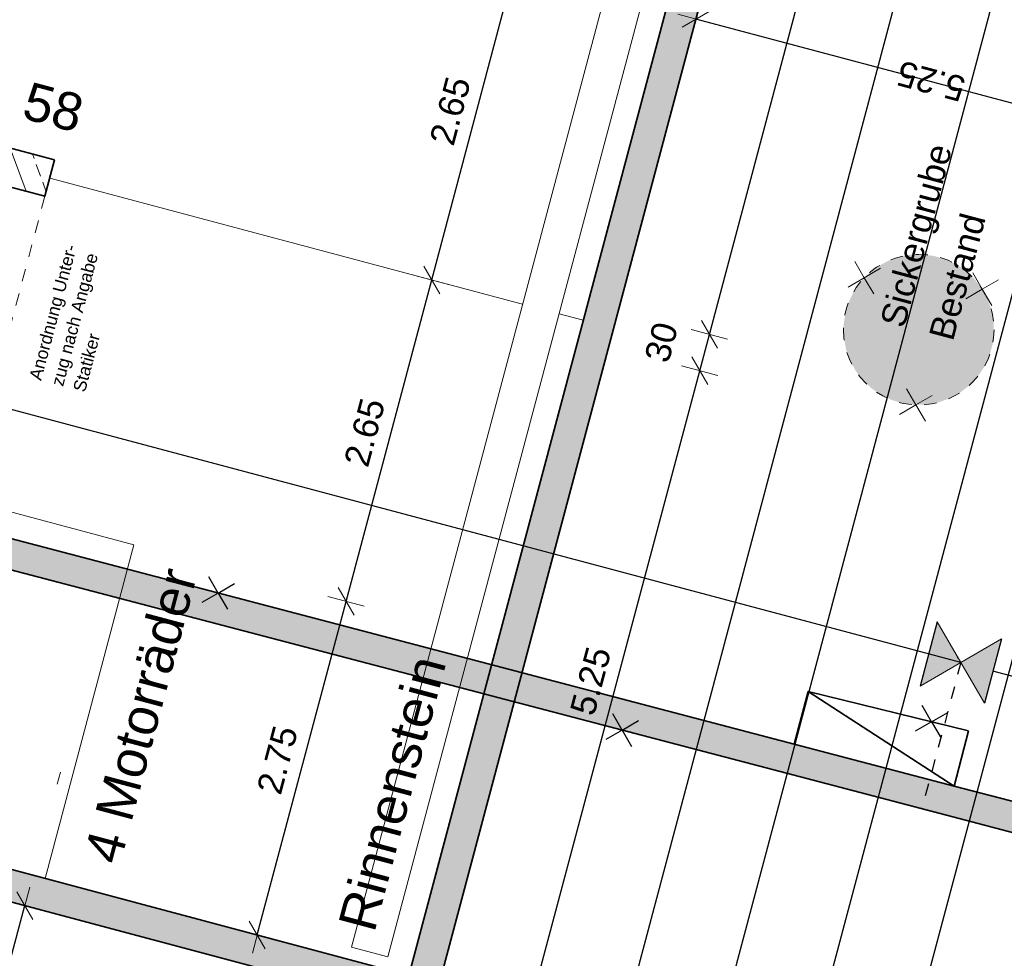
# Model space of a CAD drawing. Header units: metres. Extents: x 4462557 to 4462755, y 5328146 to 5328388.
# Tile 74 of 149: x 4462633.57 to 4462641.41, y 5328243 to 5328250.47. Entities that reach past the tile are written whole.
import ezdxf

# ---------------------------------------------------------------- set-up
doc = ezdxf.new("R2010")
doc.units = ezdxf.units.M
doc.header["$PDMODE"] = 65
for name, pattern in [('AUSGEZOGEN', [0]), ('PUNKT2_S9', [0.1, 0, -0.1]), ('VERDECKT2_S2', [0.15, 0.1, -0.05])]:
    doc.linetypes.add(name, pattern=pattern)
for name, color, linetype, lineweight in [('Maßlinie_Allgemein', 7, 'AUSGEZOGEN', 13), ('Schraffur', 7, 'AUSGEZOGEN', 158), ('Standard', 7, 'AUSGEZOGEN', 13)]:
    doc.layers.add(name, color=color, linetype=linetype, lineweight=lineweight)
doc.styles.add('ARIAL', font='ARIAL.TTF')
doc.dimstyles.new('_DIMSTYLE_10', dxfattribs={"dimtxt": 0.2, "dimasz": 0.3, "dimexe": 0, "dimexo": 1e-06, "dimgap": 0.1, "dimtad": 2, "dimdec": 3, "dimrnd": 0.005, "dimzin": 4, "dimdsep": 46, "dimtxsty": 'ARIAL', "dimblk1": 'ALL_ML_STRICH', "dimblk2": 'ALL_ML_STRICH', "dimsah": 1, "dimcen": 0, "dimse1": 1, "dimse2": 1, "dimclrd": 7, "dimclre": 7, "dimclrt": 7, "dimadec": 0, "dimazin": 0, "dimtfac": 1, "dimtdec": 0, "dimtix": 1, "dimtmove": 2, "dimatfit": 3, "dimfxl": 0, "dimtzin": 0, "dimlwd": 0, "dimlwe": 13, "dimarcsym": 0})
doc.dimstyles.new('_DIMSTYLE_11', dxfattribs={"dimtxt": 0.2, "dimasz": 0.3, "dimexe": 0, "dimexo": 1e-06, "dimgap": 0.1, "dimtad": 2, "dimdec": 1, "dimlfac": 100, "dimrnd": 0.5, "dimzin": 4, "dimdsep": 46, "dimtxsty": 'ARIAL', "dimblk1": 'ALL_ML_STRICH', "dimblk2": 'ALL_ML_STRICH', "dimsah": 1, "dimcen": 0, "dimse1": 1, "dimse2": 1, "dimclrd": 7, "dimclre": 7, "dimclrt": 7, "dimadec": 0, "dimazin": 0, "dimtfac": 1, "dimtdec": 0, "dimtix": 1, "dimtmove": 2, "dimatfit": 3, "dimfxl": 0, "dimtvp": 1.2, "dimtzin": 0, "dimlwd": 0, "dimlwe": 13, "dimarcsym": 0})
doc.dimstyles.new('_DIMSTYLE_18', dxfattribs={"dimtxt": 0.2, "dimasz": 0.3, "dimexe": 0, "dimexo": 0, "dimgap": 0.1, "dimtad": 2, "dimrnd": 0.01, "dimzin": 4, "dimdsep": 46, "dimtxsty": 'ARIAL', "dimblk1": 'ALL_ML_STRICH', "dimblk2": 'ALL_ML_STRICH', "dimsah": 1, "dimcen": 0, "dimclrd": 7, "dimclre": 7, "dimclrt": 7, "dimadec": 0, "dimazin": 0, "dimtfac": 1, "dimtdec": 0, "dimtix": 1, "dimtmove": 2, "dimatfit": 3, "dimfxl": 0, "dimtzin": 0, "dimlwd": 0, "dimlwe": 13, "dimarcsym": 0})
doc.dimstyles.new('_DIMSTYLE_3', dxfattribs={"dimtxt": 0.2, "dimasz": 0.3, "dimexe": 0, "dimexo": 0, "dimgap": 0.1, "dimtad": 2, "dimrnd": 0.005, "dimzin": 4, "dimdsep": 46, "dimtxsty": 'ARIAL', "dimblk1": 'ALL_ML_STRICH', "dimblk2": 'ALL_ML_STRICH', "dimsah": 1, "dimcen": 0, "dimclrd": 7, "dimclre": 7, "dimclrt": 7, "dimadec": 0, "dimazin": 0, "dimtfac": 1, "dimtdec": 0, "dimtix": 1, "dimtmove": 2, "dimatfit": 3, "dimfxl": 0, "dimtzin": 0, "dimlwd": 0, "dimlwe": 13, "dimarcsym": 0})
doc.dimstyles.new('_DIMSTYLE_4', dxfattribs={"dimtxt": 0.2, "dimasz": 0.3, "dimexe": 0, "dimexo": 0, "dimgap": 0.1, "dimtad": 2, "dimdec": 3, "dimrnd": 0.005, "dimzin": 4, "dimdsep": 46, "dimtxsty": 'ARIAL', "dimblk1": 'ALL_ML_STRICH', "dimblk2": 'ALL_ML_STRICH', "dimsah": 1, "dimcen": 0, "dimclrd": 7, "dimclre": 7, "dimclrt": 7, "dimadec": 0, "dimazin": 0, "dimtfac": 1, "dimtdec": 0, "dimtix": 1, "dimtmove": 2, "dimatfit": 3, "dimfxl": 0, "dimtzin": 0, "dimlwd": 0, "dimlwe": 13, "dimarcsym": 0})
doc.dimstyles.new('_DIMSTYLE_7', dxfattribs={"dimtxt": 0.2, "dimasz": 0.3, "dimexe": 0, "dimexo": 1e-06, "dimgap": 0.1, "dimtad": 2, "dimrnd": 0.005, "dimzin": 4, "dimdsep": 46, "dimtxsty": 'ARIAL', "dimblk1": 'ALL_ML_STRICH', "dimblk2": 'ALL_ML_STRICH', "dimsah": 1, "dimcen": 0, "dimse1": 1, "dimse2": 1, "dimclrd": 7, "dimclre": 7, "dimclrt": 7, "dimadec": 0, "dimazin": 0, "dimtfac": 1, "dimtdec": 0, "dimtix": 1, "dimtmove": 2, "dimatfit": 3, "dimfxl": 0, "dimtzin": 0, "dimlwd": 0, "dimlwe": 13, "dimarcsym": 0})
pattern_1 = [(110, (0, 0), (-0.281907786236, -0.102606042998), []), (110, (-0.14095, -0.0513), (-0.281907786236, -0.102606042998), [0.1, -0.05])]

# ---------------------------------------------------------------- blocks, each defined once
blk = doc.blocks.new('COMPLEXOBJECT_15')
at = {"layer": 'Standard', "color": 7, "linetype": 'AUSGEZOGEN', "lineweight": 13}
for q in [(4462641.1605, 5328248.4548), (4462641.3655, 5328248.4001), (4462641.1059, 5328248.2498), (4462641.3109, 5328248.1952)]:
    blk.add_line((4462641.2357, 5328248.325), q, dxfattribs=at)
blk = doc.blocks.new('COMPLEXOBJECT_16')
at = {"layer": 'Standard', "color": 7, "linetype": 'AUSGEZOGEN', "lineweight": 13}
for q in [(4462640.2204, 5328248.547), (4462640.4254, 5328248.4924), (4462640.1658, 5328248.342), (4462640.3708, 5328248.2874)]:
    blk.add_line((4462640.2956, 5328248.4172), q, dxfattribs=at)
blk = doc.blocks.new('COMPLEXOBJECT_17')
at = {"layer": 'Standard', "color": 7, "linetype": 'AUSGEZOGEN', "lineweight": 13}
for q in [(4462640.6319, 5328247.533), (4462640.8369, 5328247.4784), (4462640.5773, 5328247.328), (4462640.7823, 5328247.2734)]:
    blk.add_line((4462640.7071, 5328247.4032), q, dxfattribs=at)
blk = doc.blocks.new('ALL_ML_STRICH')
at = {"color": 0, "linetype": 'ByBlock', "lineweight": -2}
for p, q in [((-0.3, -0.3), (0.3, 0.3)), ((0, -0.5), (0, 0.5)), ((-1, 0), (0.5, 0))]:
    blk.add_line(p, q, dxfattribs=at)
blk = doc.blocks.new('*D36')
at = {"layer": 'DEFPOINTS', "color": 7, "linetype": 'AUSGEZOGEN', "lineweight": 13}
for p in [(4462639.3399, 5328251.9267), (4462644.1261, 5328250.652), (4462643.74, 5328249.2025)]:
    blk.add_point(p, dxfattribs=at)
at = {"layer": 'Maßlinie_Allgemein', "color": 7, "linetype": 'AUSGEZOGEN', "lineweight": -2}
for p, q in [((4462638.9539, 5328250.4772), (4462638.9539, 5328250.4772)), ((4462643.74, 5328249.2025), (4462638.9539, 5328250.4772)), ((4462643.74, 5328249.2025), (4462643.74, 5328249.2025))]:
    blk.add_line(p, q, dxfattribs=at)
at = {"layer": 'Maßlinie_Allgemein', "color": 7, "linetype": 'AUSGEZOGEN', "lineweight": 13, "xscale": 0.2999999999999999, "yscale": 0.3, "zscale": 0.3}
for p, rotation in [((4462638.9539, 5328250.4772), 165.0861849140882), ((4462643.74, 5328249.2025), 345.0861849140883)]:
    blk.add_blockref('ALL_ML_STRICH', p, dxfattribs=dict(at, rotation=rotation))
at = {"layer": 'Maßlinie_Allgemein', "color": 7, "linetype": 'AUSGEZOGEN', "lineweight": 13, "insert": (4462641.0648, 5328249.8151), "char_height": 0.2, "width": 0.01, "attachment_point": 1, "rotation": 165.08618, "line_spacing_factor": 0.60241, "style": 'ARIAL'}
blk.add_mtext('5.25', dxfattribs=at)
blk = doc.blocks.new('*D97')
at = {"layer": 'DEFPOINTS', "color": 7, "linetype": 'AUSGEZOGEN', "lineweight": 13}
for p in [(4462635.3861, 5328300.2215), (4462618.0648, 5328247.814), (4462621.2053, 5328246.9776)]:
    blk.add_point(p, dxfattribs=at)
at = {"layer": 'Maßlinie_Allgemein', "color": 7, "linetype": 'AUSGEZOGEN', "lineweight": -2}
blk.add_line((4462618.0648, 5328247.814), (4462632.2456, 5328301.0579), dxfattribs=at)
at = {"layer": 'Maßlinie_Allgemein', "color": 7, "linetype": 'AUSGEZOGEN', "lineweight": 13, "xscale": 0.3, "yscale": 0.3, "zscale": 0.3}
for p, rotation in [((4462632.2456, 5328301.0579), 75.08618508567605), ((4462618.0648, 5328247.814), 255.0861850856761)]:
    blk.add_blockref('ALL_ML_STRICH', p, dxfattribs=dict(at, rotation=rotation))
at = {"layer": 'Maßlinie_Allgemein', "color": 7, "linetype": 'AUSGEZOGEN', "lineweight": 13, "insert": (4462624.9605, 5328274.4952), "char_height": 0.2, "width": 1, "attachment_point": 5, "rotation": 75.08619, "style": 'ARIAL'}
blk.add_mtext('\\A1;{\\A1;{55.10\\H0.132000;\\S^ ;}}', dxfattribs=at)
blk = doc.blocks.new('*D163')
at = {"layer": 'DEFPOINTS', "color": 7, "linetype": 'AUSGEZOGEN', "lineweight": 13}
for p in [(4462658.0119, 5328322.0331), (4462636.2001, 5328240.138), (4462638.3743, 5328239.5589)]:
    blk.add_point(p, dxfattribs=at)
at = {"layer": 'Maßlinie_Allgemein', "color": 7, "linetype": 'AUSGEZOGEN', "lineweight": -2}
blk.add_line((4462638.3743, 5328239.5589), (4462660.1861, 5328321.4541), dxfattribs=at)
at = {"layer": 'Maßlinie_Allgemein', "color": 7, "linetype": 'AUSGEZOGEN', "lineweight": 13, "yscale": 0.3, "zscale": 0.3}
for p, xscale, rotation in [((4462660.1861, 5328321.4541), 0.3, 75.08618508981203), ((4462638.3743, 5328239.5589), 0.2999999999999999, 255.0861850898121)]:
    blk.add_blockref('ALL_ML_STRICH', p, dxfattribs=dict(at, xscale=xscale, rotation=rotation))
at = {"layer": 'Maßlinie_Allgemein', "color": 7, "linetype": 'AUSGEZOGEN', "lineweight": 13, "insert": (4462649.0852, 5328280.5646), "char_height": 0.2, "width": 1, "attachment_point": 5, "rotation": 75.08619, "style": 'ARIAL'}
blk.add_mtext('\\A1;{\\A1;{84.75\\H0.132000;\\S^ ;}}', dxfattribs=at)
blk = doc.blocks.new('*D165')
at = {"layer": 'DEFPOINTS', "color": 7, "linetype": 'AUSGEZOGEN', "lineweight": 13}
for p in [(4462658.0119, 5328322.0331), (4462627.546, 5328226.4896), (4462635.1315, 5328224.4693)]:
    blk.add_point(p, dxfattribs=at)
at = {"layer": 'Maßlinie_Allgemein', "color": 7, "linetype": 'AUSGEZOGEN', "lineweight": -2}
blk.add_line((4462635.1315, 5328224.4693), (4462660.9108, 5328321.261), dxfattribs=at)
at = {"layer": 'Maßlinie_Allgemein', "color": 7, "linetype": 'AUSGEZOGEN', "lineweight": 13, "yscale": 0.3, "zscale": 0.3}
for p, xscale, rotation in [((4462660.9108, 5328321.261), 0.3, 75.08618508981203), ((4462635.1315, 5328224.4693), 0.2999999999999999, 255.0861850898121)]:
    blk.add_blockref('ALL_ML_STRICH', p, dxfattribs=dict(at, xscale=xscale, rotation=rotation))
at = {"layer": 'Maßlinie_Allgemein', "color": 7, "linetype": 'AUSGEZOGEN', "lineweight": 13, "insert": (4462647.8296, 5328272.9363), "char_height": 0.2, "width": 1.4, "attachment_point": 5, "rotation": 75.08619, "style": 'ARIAL'}
blk.add_mtext('\\A1;{\\A1;{100.16\\H0.132000;\\S5^ ;}}', dxfattribs=at)
blk = doc.blocks.new('*D166')
at = {"layer": 'DEFPOINTS', "color": 7, "linetype": 'AUSGEZOGEN', "lineweight": 13}
for p in [(4462658.0119, 5328322.0331), (4462626.6452, 5328223.1075), (4462634.9555, 5328220.8942)]:
    blk.add_point(p, dxfattribs=at)
at = {"layer": 'Maßlinie_Allgemein', "color": 7, "linetype": 'AUSGEZOGEN', "lineweight": -2}
blk.add_line((4462634.9555, 5328220.8942), (4462661.6356, 5328321.068), dxfattribs=at)
at = {"layer": 'Maßlinie_Allgemein', "color": 7, "linetype": 'AUSGEZOGEN', "lineweight": 13, "xscale": 0.3, "yscale": 0.3, "zscale": 0.3}
for p, rotation in [((4462661.6356, 5328321.068), 75.08618508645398), ((4462634.9555, 5328220.8942), 255.086185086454)]:
    blk.add_blockref('ALL_ML_STRICH', p, dxfattribs=dict(at, rotation=rotation))
at = {"layer": 'Maßlinie_Allgemein', "color": 7, "linetype": 'AUSGEZOGEN', "lineweight": 13, "insert": (4462648.1038, 5328271.0523), "char_height": 0.2, "width": 1.4, "attachment_point": 5, "rotation": 75.08619, "style": 'ARIAL'}
blk.add_mtext('\\A1;{\\A1;{103.66\\H0.132000;\\S5^ ;}}', dxfattribs=at)
blk = doc.blocks.new('*D194')
at = {"layer": 'DEFPOINTS', "color": 7, "linetype": 'AUSGEZOGEN', "lineweight": 13}
for p in [(4462633.7657, 5328249.0653), (4462636.6663, 5328242.8597), (4462637.6326, 5328242.6023)]:
    blk.add_point(p, dxfattribs=at)
at = {"layer": 'Maßlinie_Allgemein', "color": 7, "linetype": 'AUSGEZOGEN', "lineweight": -2}
blk.add_line((4462637.6326, 5328242.6023), (4462638.9838, 5328247.6755), dxfattribs=at)
at = {"layer": 'Maßlinie_Allgemein', "color": 7, "linetype": 'AUSGEZOGEN', "lineweight": 13, "xscale": 0.3, "yscale": 0.3, "zscale": 0.3}
for p, rotation in [((4462638.9838, 5328247.6755), 75.08618509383), ((4462637.6326, 5328242.6023), 255.08618509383)]:
    blk.add_blockref('ALL_ML_STRICH', p, dxfattribs=dict(at, rotation=rotation))
at = {"layer": 'Maßlinie_Allgemein', "color": 7, "linetype": 'AUSGEZOGEN', "lineweight": 13, "insert": (4462638.1152, 5328245.2045), "char_height": 0.2, "width": 0.8, "attachment_point": 5, "rotation": 75.08619, "style": 'ARIAL'}
blk.add_mtext('\\A1;{\\A1;{5.25\\H0.132000;\\S^ ;}}', dxfattribs=at)
blk = doc.blocks.new('*D195')
at = {"layer": 'DEFPOINTS', "color": 7, "linetype": 'AUSGEZOGEN', "lineweight": 13}
for p in [(4462633.8429, 5328249.3552), (4462633.7657, 5328249.0653), (4462638.9838, 5328247.6755)]:
    blk.add_point(p, dxfattribs=at)
at = {"layer": 'Maßlinie_Allgemein', "color": 7, "linetype": 'AUSGEZOGEN', "lineweight": -2}
blk.add_line((4462638.9838, 5328247.6755), (4462639.061, 5328247.9654), dxfattribs=at)
at = {"layer": 'Maßlinie_Allgemein', "color": 7, "linetype": 'AUSGEZOGEN', "lineweight": 13, "xscale": 0.3, "yscale": 0.3, "zscale": 0.3}
for p, rotation in [((4462639.061, 5328247.9654), 75.08618509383), ((4462638.9838, 5328247.6755), 255.08618509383)]:
    blk.add_blockref('ALL_ML_STRICH', p, dxfattribs=dict(at, rotation=rotation))
at = {"layer": 'Maßlinie_Allgemein', "color": 7, "linetype": 'AUSGEZOGEN', "lineweight": 13, "insert": (4462638.6785, 5328247.903), "char_height": 0.2, "width": 0.8, "attachment_point": 5, "rotation": 75.08619, "style": 'ARIAL'}
blk.add_mtext('\\A1;{\\A1;{30\\H0.132000;\\S^ ;}}', dxfattribs=at)
blk = doc.blocks.new('*D196')
at = {"layer": 'DEFPOINTS', "color": 7, "linetype": 'AUSGEZOGEN', "lineweight": 13}
for p in [(4462635.7732, 5328256.6025), (4462633.8429, 5328249.3552), (4462639.061, 5328247.9654)]:
    blk.add_point(p, dxfattribs=at)
at = {"layer": 'Maßlinie_Allgemein', "color": 7, "linetype": 'AUSGEZOGEN', "lineweight": -2}
blk.add_line((4462639.061, 5328247.9654), (4462640.9912, 5328255.2127), dxfattribs=at)
at = {"layer": 'Maßlinie_Allgemein', "color": 7, "linetype": 'AUSGEZOGEN', "lineweight": 13, "xscale": 0.3, "yscale": 0.3, "zscale": 0.3}
for p, rotation in [((4462640.9912, 5328255.2127), 75.08618509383), ((4462639.061, 5328247.9654), 255.08618509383)]:
    blk.add_blockref('ALL_ML_STRICH', p, dxfattribs=dict(at, rotation=rotation))
at = {"layer": 'Maßlinie_Allgemein', "color": 7, "linetype": 'AUSGEZOGEN', "lineweight": 13, "insert": (4462639.8334, 5328251.6557), "char_height": 0.2, "width": 0.8, "attachment_point": 5, "rotation": 75.08619, "style": 'ARIAL'}
blk.add_mtext('\\A1;{\\A1;{7.50\\H0.132000;\\S^ ;}}', dxfattribs=at)
blk = doc.blocks.new('*D225')
at = {"layer": 'DEFPOINTS', "color": 7, "linetype": 'AUSGEZOGEN', "lineweight": 13}
for p in [(4462657.706, 5328321.8559), (4462636.6663, 5328242.8597), (4462638.3574, 5328242.4093)]:
    blk.add_point(p, dxfattribs=at)
at = {"layer": 'Maßlinie_Allgemein', "color": 7, "linetype": 'AUSGEZOGEN', "lineweight": -2}
blk.add_line((4462638.3574, 5328242.4093), (4462659.397, 5328321.4055), dxfattribs=at)
at = {"layer": 'Maßlinie_Allgemein', "color": 7, "linetype": 'AUSGEZOGEN', "lineweight": 13, "yscale": 0.3, "zscale": 0.3}
for p, xscale, rotation in [((4462659.397, 5328321.4055), 0.3, 75.08618508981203), ((4462638.3574, 5328242.4093), 0.2999999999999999, 255.0861850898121)]:
    blk.add_blockref('ALL_ML_STRICH', p, dxfattribs=dict(at, xscale=xscale, rotation=rotation))
at = {"layer": 'Maßlinie_Allgemein', "color": 7, "linetype": 'AUSGEZOGEN', "lineweight": 13, "insert": (4462648.6822, 5328281.9656), "char_height": 0.2, "width": 1, "attachment_point": 5, "rotation": 75.08619, "style": 'ARIAL'}
blk.add_mtext('\\A1;{\\A1;{81.75\\H0.132000;\\S^ ;}}', dxfattribs=at)
blk = doc.blocks.new('*D302')
at = {"layer": 'DEFPOINTS', "color": 7, "linetype": 'AUSGEZOGEN', "lineweight": 13}
for p in [(4462631.7704, 5328243.905), (4462631.0242, 5328242.0746), (4462633.1018, 5328241.5213)]:
    blk.add_point(p, dxfattribs=at)
at = {"layer": 'Maßlinie_Allgemein', "color": 7, "linetype": 'AUSGEZOGEN', "lineweight": -2}
for p, q in [((4462632.8817, 5328243.609), (4462633.6064, 5328243.416)), ((4462633.1018, 5328241.5213), (4462633.6064, 5328243.416)), ((4462633.1018, 5328241.5213), (4462633.1018, 5328241.5213))]:
    blk.add_line(p, q, dxfattribs=at)
at = {"layer": 'Maßlinie_Allgemein', "color": 7, "linetype": 'AUSGEZOGEN', "lineweight": 13, "yscale": 0.3, "zscale": 0.3}
for p, xscale, rotation in [((4462633.6064, 5328243.416), 0.2999999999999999, 75.08618509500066), ((4462633.1018, 5328241.5213), 0.3, 255.0861850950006)]:
    blk.add_blockref('ALL_ML_STRICH', p, dxfattribs=dict(at, xscale=xscale, rotation=rotation))
at = {"layer": 'Maßlinie_Allgemein', "color": 7, "linetype": 'AUSGEZOGEN', "lineweight": 13, "insert": (4462633.1613, 5328242.535), "char_height": 0.2, "width": 0.8, "attachment_point": 5, "rotation": 75.08619, "style": 'ARIAL'}
blk.add_mtext('\\A1;{\\A1;{1.96\\H0.132000;\\S^ ;}}', dxfattribs=at)
blk = doc.blocks.new('*D355')
at = {"layer": 'DEFPOINTS', "color": 7, "linetype": 'AUSGEZOGEN', "lineweight": 13}
for p in [(4462641.9286, 5328282.0454), (4462631.11, 5328244.3396), (4462631.8347, 5328244.1465)]:
    blk.add_point(p, dxfattribs=at)
at = {"layer": 'Maßlinie_Allgemein', "color": 7, "linetype": 'AUSGEZOGEN', "lineweight": -2}
for p, q in [((4462631.11, 5328244.3396), (4462641.2039, 5328282.2384)), ((4462641.2039, 5328282.2384), (4462641.2039, 5328282.2384)), ((4462631.11, 5328244.3396), (4462631.11, 5328244.3396))]:
    blk.add_line(p, q, dxfattribs=at)
at = {"layer": 'Maßlinie_Allgemein', "color": 7, "linetype": 'AUSGEZOGEN', "lineweight": 13, "xscale": 0.3, "yscale": 0.3, "zscale": 0.3}
for p, rotation in [((4462641.2039, 5328282.2384), 75.0861849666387), ((4462631.11, 5328244.3396), 255.0861849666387)]:
    blk.add_blockref('ALL_ML_STRICH', p, dxfattribs=dict(at, rotation=rotation))
at = {"layer": 'Maßlinie_Allgemein', "color": 7, "linetype": 'AUSGEZOGEN', "lineweight": 13, "insert": (4462635.9623, 5328263.3489), "char_height": 0.2, "width": 1, "attachment_point": 5, "rotation": 75.08618, "style": 'ARIAL'}
blk.add_mtext('\\A1;{\\A1;{39.22\\H0.132000;\\S^ ;}}', dxfattribs=at)
blk = doc.blocks.new('*D358')
at = {"layer": 'DEFPOINTS', "color": 7, "linetype": 'AUSGEZOGEN', "lineweight": 13}
for p in [(4462637.3741, 5328245.5171), (4462633.7674, 5328243.6318), (4462635.4584, 5328243.1814)]:
    blk.add_point(p, dxfattribs=at)
at = {"layer": 'Maßlinie_Allgemein', "color": 7, "linetype": 'AUSGEZOGEN', "lineweight": -2}
for p, q in [((4462635.4584, 5328243.1814), (4462636.1662, 5328245.8388)), ((4462636.1662, 5328245.8388), (4462636.1662, 5328245.8388)), ((4462635.4584, 5328243.1814), (4462635.4584, 5328243.1814))]:
    blk.add_line(p, q, dxfattribs=at)
at = {"layer": 'Maßlinie_Allgemein', "color": 7, "linetype": 'AUSGEZOGEN', "lineweight": 13, "xscale": 0.3, "yscale": 0.3, "zscale": 0.3}
for p, rotation in [((4462636.1662, 5328245.8388), 75.08618496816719), ((4462635.4584, 5328243.1814), 255.0861849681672)]:
    blk.add_blockref('ALL_ML_STRICH', p, dxfattribs=dict(at, rotation=rotation))
at = {"layer": 'Maßlinie_Allgemein', "color": 7, "linetype": 'AUSGEZOGEN', "lineweight": 13, "insert": (4462635.6193, 5328244.5757), "char_height": 0.2, "width": 0.8, "attachment_point": 5, "rotation": 75.08618, "style": 'ARIAL'}
blk.add_mtext('\\A1;{\\A1;{2.75\\H0.132000;\\S^ ;}}', dxfattribs=at)
blk = doc.blocks.new('*D359')
at = {"layer": 'DEFPOINTS', "color": 7, "linetype": 'AUSGEZOGEN', "lineweight": 13}
for p in [(4462638.0561, 5328248.0778), (4462636.1662, 5328245.8388), (4462637.3741, 5328245.5171)]:
    blk.add_point(p, dxfattribs=at)
at = {"layer": 'Maßlinie_Allgemein', "color": 7, "linetype": 'AUSGEZOGEN', "lineweight": -2}
for p, q in [((4462636.1662, 5328245.8388), (4462636.8482, 5328248.3995)), ((4462636.8482, 5328248.3995), (4462636.8482, 5328248.3995)), ((4462636.1662, 5328245.8388), (4462636.1662, 5328245.8388))]:
    blk.add_line(p, q, dxfattribs=at)
at = {"layer": 'Maßlinie_Allgemein', "color": 7, "linetype": 'AUSGEZOGEN', "lineweight": 13, "xscale": 0.3, "yscale": 0.3, "zscale": 0.3}
for p, rotation in [((4462636.8482, 5328248.3995), 75.08618496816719), ((4462636.1662, 5328245.8388), 255.0861849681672)]:
    blk.add_blockref('ALL_ML_STRICH', p, dxfattribs=dict(at, rotation=rotation))
at = {"layer": 'Maßlinie_Allgemein', "color": 7, "linetype": 'AUSGEZOGEN', "lineweight": 13, "insert": (4462636.3141, 5328247.1847), "char_height": 0.2, "width": 0.8, "attachment_point": 5, "rotation": 75.08618, "style": 'ARIAL'}
blk.add_mtext('\\A1;{\\A1;{2.65\\H0.132000;\\S^ ;}}', dxfattribs=at)
blk = doc.blocks.new('*D360')
at = {"layer": 'DEFPOINTS', "color": 7, "linetype": 'AUSGEZOGEN', "lineweight": 13}
for p in [(4462638.7381, 5328250.6385), (4462636.8482, 5328248.3995), (4462638.0561, 5328248.0778)]:
    blk.add_point(p, dxfattribs=at)
at = {"layer": 'Maßlinie_Allgemein', "color": 7, "linetype": 'AUSGEZOGEN', "lineweight": -2}
for p, q in [((4462636.8482, 5328248.3995), (4462637.5302, 5328250.9602)), ((4462637.5302, 5328250.9602), (4462637.5302, 5328250.9602)), ((4462636.8482, 5328248.3995), (4462636.8482, 5328248.3995))]:
    blk.add_line(p, q, dxfattribs=at)
at = {"layer": 'Maßlinie_Allgemein', "color": 7, "linetype": 'AUSGEZOGEN', "lineweight": 13, "xscale": 0.3, "yscale": 0.3, "zscale": 0.3}
for p, rotation in [((4462637.5302, 5328250.9602), 75.08618496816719), ((4462636.8482, 5328248.3995), 255.0861849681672)]:
    blk.add_blockref('ALL_ML_STRICH', p, dxfattribs=dict(at, rotation=rotation))
at = {"layer": 'Maßlinie_Allgemein', "color": 7, "linetype": 'AUSGEZOGEN', "lineweight": 13, "insert": (4462636.9962, 5328249.7455), "char_height": 0.2, "width": 0.8, "attachment_point": 5, "rotation": 75.08618, "style": 'ARIAL'}
blk.add_mtext('\\A1;{\\A1;{2.65\\H0.132000;\\S^ ;}}', dxfattribs=at)
blk = doc.blocks.new('COMPLEXOBJECT_73')
at = {"layer": 'Standard', "color": 7, "linetype": 'AUSGEZOGEN', "lineweight": 25}
for q in [(4462640.7568, 5328245.0089), (4462640.9618, 5328244.9543), (4462640.7022, 5328244.8039), (4462640.9072, 5328244.7493)]:
    blk.add_line((4462640.832, 5328244.8791), q, dxfattribs=at)
blk = doc.blocks.new('COMPLEXOBJECT_74')
at = {"layer": 'Standard', "color": 7, "linetype": 'AUSGEZOGEN', "lineweight": 25}
for q in [(4462638.2908, 5328244.9431), (4462638.4958, 5328244.8885), (4462638.2362, 5328244.7381), (4462638.4411, 5328244.6835)]:
    blk.add_line((4462638.366, 5328244.8133), q, dxfattribs=at)
blk = doc.blocks.new('COMPLEXOBJECT_75')
at = {"layer": 'Standard', "color": 7, "linetype": 'AUSGEZOGEN', "lineweight": 25}
for q in [(4462635.0714, 5328246.0352), (4462635.2764, 5328245.9806), (4462635.0168, 5328245.8302), (4462635.2217, 5328245.7756)]:
    blk.add_line((4462635.1466, 5328245.9054), q, dxfattribs=at)

msp = doc.modelspace()

# ---------------------------------------------------------------- hatches: boundary and pattern name
at = {"layer": 'Schraffur', "linetype": 'AUSGEZOGEN', "lineweight": 18}
h = msp.add_hatch(dxfattribs=at)
h.set_pattern_fill('SCHRAFFUR_7', scale=0.1, angle=65, style=0, pattern_type=2)
h.set_pattern_definition(pattern_1)
h.paths.add_polyline_path([(4462631.12698, 5328241.48918), (4462636.20013, 5328240.13801), (4462647.00177, 5328280.69421), (4462646.7602, 5328280.75855), (4462644.11705, 5328270.83451), (4462643.15074, 5328271.09187), (4462643.07353, 5328270.80198), (4462644.03984, 5328270.54461), (4462636.66631, 5328242.85971), (4462633.28421, 5328243.76049), (4462633.21987, 5328243.51892), (4462636.60197, 5328242.61814), (4462636.0229, 5328240.44393), (4462631.4329, 5328241.66642), (4462631.50735, 5328241.94592), (4462631.26577, 5328242.01026)], flags=0)
h = msp.add_hatch(dxfattribs=at)
h.set_pattern_fill('SCHRAFFUR_7', scale=0.1, angle=65, style=0, pattern_type=2)
h.set_pattern_definition(pattern_1)
h.paths.add_polyline_path([(4462633.18591, 5328249.21969), (4462633.7657, 5328249.06527), (4462633.84291, 5328249.35517), (4462633.26312, 5328249.50959)], flags=0)
at = {"layer": 'Standard', "linetype": 'AUSGEZOGEN', "lineweight": 25}
for color, points in [(9, [(4462615.72989, 5328229.92653), (4462615.93194, 5328229.86924), (4462615.94076, 5328229.9034), (4462616.66911, 5328232.72318), (4462616.51853, 5328232.76366), (4462618.41401, 5328239.9509), (4462619.62743, 5328244.55194), (4462619.69118, 5328244.79369), (4462620.90364, 5328249.39104), (4462626.04266, 5328248.04385), (4462626.62305, 5328247.8917), (4462634.36163, 5328245.86304), (4462637.26359, 5328245.10229), (4462637.32536, 5328245.33421), (4462631.59448, 5328246.83656), (4462630.29856, 5328247.17628), (4462629.58679, 5328247.36287), (4462626.68482, 5328248.12362), (4462621.84821, 5328249.39153), (4462621.60638, 5328249.45493), (4462620.73268, 5328249.68397), (4462616.22556, 5328232.59391), (4462616.44479, 5328232.52638)]), (59, [(4462641.06492, 5328245.35168), (4462640.87693, 5328245.67616), (4462640.80868, 5328245.41993)]), (59, [(4462641.2529, 5328245.02721), (4462641.38939, 5328245.53967), (4462641.06492, 5328245.35168)]), (59, [(4462640.74044, 5328245.1637), (4462641.06492, 5328245.35168), (4462640.80868, 5328245.41993)]), (9, [(4462652.62629, 5328241.26983), (4462647.37284, 5328242.67825), (4462643.17188, 5328243.80155), (4462642.47736, 5328243.98351), (4462641.01191, 5328244.36778), (4462639.73793, 5328244.70176), (4462637.32536, 5328245.33421), (4462637.26359, 5328245.10229), (4462640.75474, 5328244.18709), (4462642.41806, 5328243.75105), (4462652.33403, 5328241.10082), (4462652.62705, 5328241.26974)])]:
    msp.add_hatch(color=color, dxfattribs=at).paths.add_polyline_path(points)
at = {"layer": 'Standard', "linetype": 'AUSGEZOGEN', "lineweight": 18}
msp.add_hatch(color=255, dxfattribs=at).paths.add_polyline_path([(4462641.32607, 5328248.06726), (4462641.30864, 5328248.15978), (4462641.27696, 5328248.24844), (4462641.23527, 5328248.32469), (4462641.23179, 5328248.33105), (4462641.17426, 5328248.40558), (4462641.10578, 5328248.47019), (4462641.02803, 5328248.52329), (4462640.94293, 5328248.56357), (4462640.85258, 5328248.59005), (4462640.7592, 5328248.60207), (4462640.66509, 5328248.59933), (4462640.57256, 5328248.5819), (4462640.48391, 5328248.55022), (4462640.4013, 5328248.50505), (4462640.32677, 5328248.44752), (4462640.30119, 5328248.4204), (4462640.29657, 5328248.41551), (4462640.26216, 5328248.37903), (4462640.20906, 5328248.30129), (4462640.16877, 5328248.21619), (4462640.14229, 5328248.12584), (4462640.13028, 5328248.03246), (4462640.13302, 5328247.93835), (4462640.15044, 5328247.84582), (4462640.18213, 5328247.75716), (4462640.22729, 5328247.67455), (4462640.28483, 5328247.60003), (4462640.35331, 5328247.53542), (4462640.43106, 5328247.48231), (4462640.51615, 5328247.44203), (4462640.60651, 5328247.41555), (4462640.70752, 5328247.40255), (4462640.70713, 5328247.40322), (4462640.70809, 5328247.40377), (4462640.794, 5328247.40627), (4462640.88652, 5328247.4237), (4462640.97518, 5328247.45539), (4462641.05779, 5328247.50055), (4462641.13232, 5328247.55809), (4462641.19693, 5328247.62657), (4462641.25003, 5328247.70432), (4462641.29032, 5328247.78941), (4462641.31679, 5328247.87976), (4462641.32881, 5328247.97315)])

# ---------------------------------------------------------------- linework, layer by layer
at = {"layer": 'Standard', "color": 7, "linetype": 'AUSGEZOGEN', "lineweight": 35}
for p, q in [((4462647.00177, 5328280.69421), (4462636.20013, 5328240.13801)), ((4462644.03984, 5328270.54461), (4462636.66631, 5328242.85971)), ((4462633.26312, 5328249.50959), (4462633.84291, 5328249.35517)), ((4462633.84291, 5328249.35517), (4462633.7657, 5328249.06527)), ((4462633.7657, 5328249.06527), (4462633.18591, 5328249.21969)), ((4462631.59448, 5328246.83656), (4462639.73793, 5328244.70176)), ((4462631.53337, 5328246.60447), (4462639.67699, 5328244.46962)), ((4462639.73793, 5328244.70176), (4462639.84806, 5328245.12184)), ((4462639.84806, 5328245.12184), (4462641.12689, 5328244.80636)), ((4462641.01191, 5328244.36778), (4462639.84806, 5328245.12184)), ((4462641.12689, 5328244.80636), (4462641.01191, 5328244.36778)), ((4462639.73793, 5328244.70176), (4462641.01191, 5328244.36778)), ((4462639.67699, 5328244.46962), (4462640.94971, 5328244.13598)), ((4462642.47811, 5328243.98342), (4462641.01191, 5328244.36778)), ((4462640.94971, 5328244.13598), (4462643.11009, 5328243.56964)), ((4462636.66631, 5328242.85971), (4462633.28421, 5328243.76049)), ((4462636.60197, 5328242.61814), (4462633.21987, 5328243.51892))]:
    msp.add_line(p, q, dxfattribs=at)
at = {"layer": 'Standard', "color": 7, "linetype": 'AUSGEZOGEN', "lineweight": 18}
for p, q in [((4462639.51613, 5328255.50214), (4462636.20898, 5328243.085)), ((4462639.80593, 5328255.42495), (4462636.49878, 5328243.00782)), ((4462636.20898, 5328243.085), (4462636.49878, 5328243.00782))]:
    msp.add_line(p, q, dxfattribs=at)
at = {"layer": 'Standard', "color": 7, "linetype": 'AUSGEZOGEN', "lineweight": 25}
for p, q in [((4462641.06492, 5328245.35168), (4462623.21476, 5328250.10585)), ((4462640.87693, 5328245.67616), (4462640.74044, 5328245.1637)), ((4462641.38939, 5328245.53967), (4462641.2529, 5328245.02721)), ((4462641.03853, 5328245.38855), (4462641.03571, 5328245.3893)), ((4462641.06492, 5328245.35168), (4462641.0621, 5328245.35244)), ((4462642.70266, 5328244.91549), (4462641.32115, 5328245.28344))]:
    msp.add_line(p, q, dxfattribs=at)
at = {"layer": 'Standard', "color": 7, "linetype": 'AUSGEZOGEN', "lineweight": 13}
for p, q in [((4462637.57302, 5328248.20647), (4462633.8043, 5328249.21022)), ((4462638.05609, 5328248.07781), (4462637.86282, 5328248.12928)), ((4462634.47512, 5328246.28918), (4462632.5425, 5328246.80391)), ((4462633.76737, 5328243.63181), (4462634.47512, 5328246.28918)), ((4462641.06492, 5328245.35168), (4462640.87693, 5328245.67616)), ((4462641.06492, 5328245.35168), (4462641.38939, 5328245.53967)), ((4462641.06492, 5328245.35168), (4462640.74044, 5328245.1637)), ((4462641.06492, 5328245.35168), (4462641.2529, 5328245.02721))]:
    msp.add_line(p, q, dxfattribs=at)
at = {"layer": 'Standard', "color": 7, "linetype": 'VERDECKT2_S2', "lineweight": 18}
msp.add_line((4462633.7657, 5328249.06527), (4462632.41453, 5328243.99212), dxfattribs=at)
at = {"layer": 'Standard', "color": 7, "linetype": 'VERDECKT2_S2', "lineweight": 25}
msp.add_line((4462641.06492, 5328245.35168), (4462640.75474, 5328244.18709), dxfattribs=at)
at = {"layer": 'Standard', "color": 7, "linetype": 'PUNKT2_S9', "lineweight": 13}
msp.add_line((4462633.86376, 5328244.38228), (4462633.8895, 5328244.47892), dxfattribs=at)
at = {"layer": 'Standard', "color": 7, "linetype": 'VERDECKT2_S2', "lineweight": 13}
msp.add_circle((4462640.72954, 5328248.0028), 0.6, dxfattribs=at)

# ---------------------------------------------------------------- block references
at = {"layer": 'Standard', "color": 7, "linetype": 'AUSGEZOGEN', "lineweight": 13}
for name in ['COMPLEXOBJECT_16', 'COMPLEXOBJECT_15', 'COMPLEXOBJECT_17']:
    msp.add_blockref(name, (0, 0), dxfattribs=at)
at = {"layer": 'Standard', "color": 7, "linetype": 'AUSGEZOGEN', "lineweight": 25}
for name in ['COMPLEXOBJECT_75', 'COMPLEXOBJECT_74', 'COMPLEXOBJECT_73']:
    msp.add_blockref(name, (0, 0), dxfattribs=at)

# ---------------------------------------------------------------- texts
at = {"layer": 'Standard', "color": 7, "linetype": 'AUSGEZOGEN', "lineweight": 18, "char_height": 0.3, "style": 'ARIAL'}
for s, insert, width, attachment_point, rotation in [('\\W1.00;58', (4462633.56904, 5328249.68682), 0.6199681, 7, 345.086185), ('\\W1.00;4\\~Motorräder', (4462634.07329, 5328243.80905), 2.5605309, 1, 75.086185), ('\\W1.01;Rinnenstein', (4462636.24758, 5328243.22995), 2.3809817, 4, 75.086185)]:
    msp.add_mtext(s, dxfattribs=dict(at, insert=insert, width=width, attachment_point=attachment_point, rotation=rotation))
at = {"layer": 'Standard', "color": 7, "linetype": 'AUSGEZOGEN', "lineweight": 18, "attachment_point": 1, "rotation": 75.086185, "style": 'ARIAL'}
for s, insert, char_height, width, line_spacing_factor in [('{\\fArial|i0|b0;\\H0.200000;\\W1.000000;\\C7;Sickergrube}\\P{\\fArial|i0|b0;\\H0.200000;\\W1.000000;\\C7;Bestand}\\P', (4462640.41979, 5328248.05909), 0.2, 1.6005092, 1.204819), ('{\\fArial|i0|b0;\\H0.100000;\\W1.000000;\\C7;Anordnung Unter-}\\P{\\fArial|i0|b0;\\H0.100000;\\W1.000000;\\C7;zug nach Angabe}\\P{\\fArial|i0|b0;\\H0.100000;\\W1.000000;\\C7;Statiker}\\P', (4462633.63896, 5328247.61804), 0.1, 1.1669262, 1.084337)]:
    msp.add_mtext(s, dxfattribs=dict(at, insert=insert, char_height=char_height, width=width, line_spacing_factor=line_spacing_factor))

# ---------------------------------------------------------------- dimensions: what is measured, and where the dimension line sits
at = {"layer": 'Maßlinie_Allgemein', "color": 7, "linetype": 'AUSGEZOGEN', "lineweight": 13}
for base, p1, p2, dimstyle, picture, middle in [((4462661.63556, 5328321.068), (4462626.6452, 5328223.1075), (4462658.01188, 5328322.03312), '_DIMSTYLE_10', '*D166', (4462648.10384, 5328271.05226)), ((4462660.91083, 5328321.26103), (4462627.54598, 5328226.4896), (4462658.01188, 5328322.03312), '_DIMSTYLE_10', '*D165', (4462647.82963, 5328272.9363)), ((4462660.18609, 5328321.45405), (4462636.20013, 5328240.13801), (4462658.01188, 5328322.03312), '_DIMSTYLE_7', '*D163', (4462649.0852, 5328280.56465)), ((4462659.39701, 5328321.4055), (4462636.66631, 5328242.85971), (4462657.70596, 5328321.85589), '_DIMSTYLE_7', '*D225', (4462648.68217, 5328281.96556)), ((4462632.24562, 5328301.05791), (4462621.20528, 5328246.97757), (4462635.38614, 5328300.22147), '_DIMSTYLE_7', '*D97', (4462624.96046, 5328274.49516)), ((4462641.20389, 5328282.2384), (4462631.11, 5328244.33957), (4462641.20389, 5328282.2384), '_DIMSTYLE_3', '*D355', (4462635.96226, 5328263.34889)), ((4462640.99125, 5328255.21275), (4462633.84291, 5328249.35517), (4462635.77315, 5328256.60252), '_DIMSTYLE_7', '*D196', (4462639.83337, 5328251.65571)), ((4462637.53021, 5328250.96025), (4462636.84819, 5328248.39952), (4462637.53021, 5328250.96025), '_DIMSTYLE_3', '*D360', (4462636.99617, 5328249.74547)), ((4462639.061, 5328247.96539), (4462633.7657, 5328249.06527), (4462633.84291, 5328249.35517), '_DIMSTYLE_11', '*D195', (4462638.67852, 5328247.90302)), ((4462638.98379, 5328247.6755), (4462636.66631, 5328242.85971), (4462633.7657, 5328249.06527), '_DIMSTYLE_7', '*D194', (4462638.11518, 5328245.20451)), ((4462636.84819, 5328248.39952), (4462636.16617, 5328245.83879), (4462636.84819, 5328248.39952), '_DIMSTYLE_3', '*D359', (4462636.31415, 5328247.18474)), ((4462636.16617, 5328245.83879), (4462635.45842, 5328243.18142), (4462636.16617, 5328245.83879), '_DIMSTYLE_3', '*D358', (4462635.61926, 5328244.57569)), ((4462633.60639, 5328243.41597), (4462633.10176, 5328241.52127), (4462632.88166, 5328243.60899), '_DIMSTYLE_18', '*D302', (4462633.16126, 5328242.535))]:
    dim = msp.add_linear_dim(base=base, p1=p1, p2=p2, angle=75.086185, dimstyle=dimstyle, override={"dimpost": '<>', "dimclrd": 7, "dimclre": 7, "dimclrt": 7, "dimlwd": 0, "dimlwe": 13}, dxfattribs=at)
    dim.commit()
    dim.dimension.update_dxf_attribs({"geometry": picture, "text_midpoint": middle, "dimtype": 160})
dim = msp.add_linear_dim(base=(4462638.95386, 5328250.47723), p1=(4462643.74003, 5328249.20249), p2=(4462638.95386, 5328250.47723), angle=165.086185, text='5.25', dimstyle='_DIMSTYLE_4', override={"dimpost": '<>', "dimclrd": 7, "dimclre": 7, "dimclrt": 7, "dimlwd": 0, "dimlwe": 13}, dxfattribs=at)
dim.commit()
dim.dimension.update_dxf_attribs({"geometry": '*D36', "text_midpoint": (4462641.37268, 5328249.93649), "dimtype": 160})

doc.saveas('drawing.dxf')
